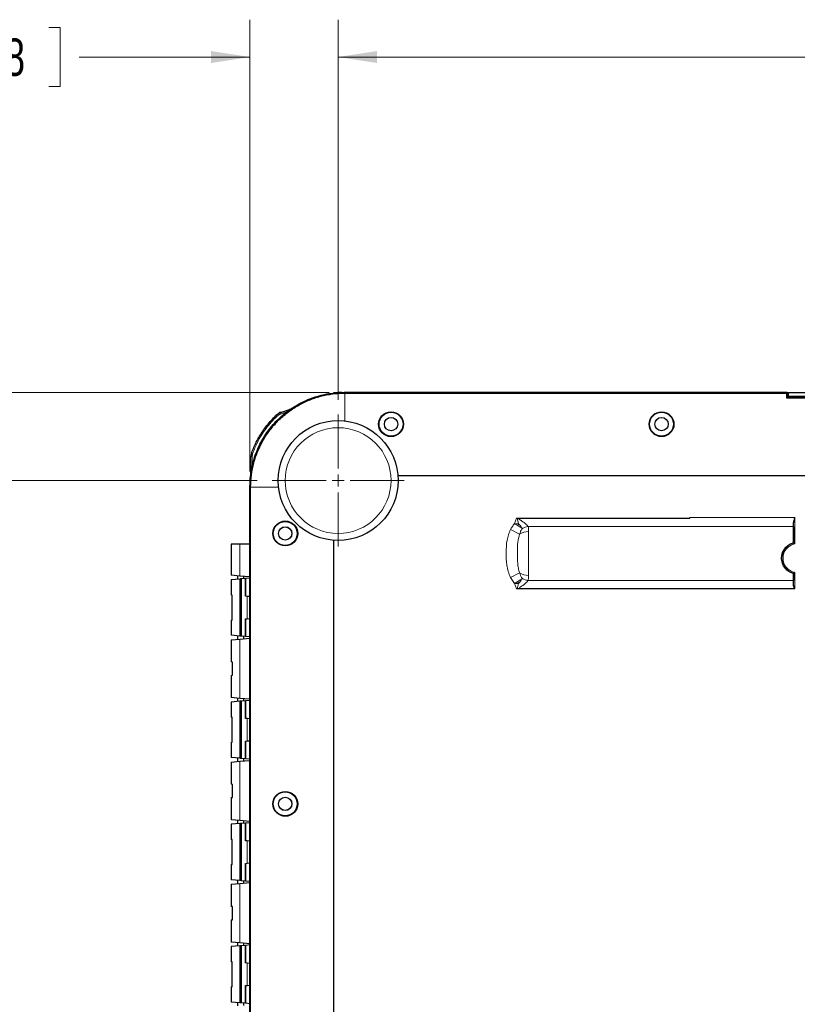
# Model space of a CAD drawing. Header units: millimetres. Extents: x 0 to 1118, y 0 to 864.
# Tile 4 of 117: x 150 to 216, y 272 to 355. Entities that reach past the tile are written whole.
import ezdxf

# ---------------------------------------------------------------- set-up
doc = ezdxf.new("R2010")
doc.units = ezdxf.units.MM
doc.styles.add('SLDTEXTSTYLE0', font='TXT', dxfattribs={"width": 0.75})
doc.dimstyles.new('SLDDIMSTYLE0', dxfattribs={"dimtxt": 3.175, "dimasz": 3.302, "dimexe": 0, "dimexo": 0.0625, "dimgap": 0.79375, "dimtad": 0, "dimtih": 1, "dimtoh": 1, "dimdec": 1, "dimlfac": 5, "dimrnd": 1e-09, "dimzin": 4, "dimdsep": 46, "dimtxsty": 'SLDTEXTSTYLE0', "dimsah": 1, "dimcen": 0.09, "dimadec": 0, "dimazin": 1, "dimtfac": 1, "dimtdec": 1, "dimtofl": 0, "dimtmove": 0, "dimatfit": 3, "dimfxl": 1, "dimfrac": 2, "dimtolj": 1, "dimtzin": 12, "dimarcsym": 0})
doc.dimstyles.new('SLDDIMSTYLE6', dxfattribs={"dimtxt": 3.175, "dimasz": 3.302, "dimexe": 0, "dimexo": 0.0625, "dimgap": 0.79375, "dimtad": 0, "dimtih": 1, "dimtoh": 1, "dimdec": 1, "dimlfac": 5, "dimrnd": 1e-09, "dimzin": 12, "dimdsep": 46, "dimtxsty": 'SLDTEXTSTYLE0', "dimsah": 1, "dimcen": 0.09, "dimadec": 0, "dimazin": 3, "dimtfac": 1, "dimtdec": 1, "dimtmove": 0, "dimatfit": 0, "dimfxl": 1, "dimfrac": 2, "dimtolj": 1, "dimtzin": 12, "dimarcsym": 0})

# ---------------------------------------------------------------- blocks, each defined once
blk = doc.blocks.new('_D_16')
at = {"color": 7, "linetype": 'Continuous', "lineweight": 0}
for p, q in [((176.967, 322.987), (176.967, 355.313)), ((293.967, 322.987), (293.967, 355.313)), ((238.7, 354.658), (237.733, 354.658)), ((237.733, 354.658), (237.733, 349.618)), ((249.257, 354.658), (250.225, 354.658)), ((250.225, 354.658), (250.225, 349.618)), ((176.967, 352.138), (225.563, 352.138)), ((293.967, 352.138), (251.838, 352.138)), ((237.733, 349.618), (238.7, 349.618)), ((250.225, 349.618), (249.257, 349.618))]:
    blk.add_line(p, q, dxfattribs=at)
at = {"color": 7, "linetype": 'Continuous', "lineweight": 18}
for points in [[(176.967, 352.138), (180.269, 351.63), (180.269, 352.646)], [(293.967, 352.138), (290.665, 352.646), (290.665, 351.63)]]:
    blk.add_solid(points, dxfattribs=at)
at = {"color": 7, "linetype": 'Continuous', "lineweight": 18, "char_height": 3.175, "attachment_point": 1, "style": 'SLDTEXTSTYLE0'}
for s, insert in [('585.0', (226.209, 353.711)), ('23.03', (238.7, 353.711))]:
    blk.add_mtext(s, dxfattribs=dict(at, insert=insert))
blk = doc.blocks.new('_D_17')
at = {"color": 7, "linetype": 'Continuous', "lineweight": 0}
for p, q in [((169.471, 316.877), (169.471, 355.313)), ((176.967, 322.987), (176.967, 355.313)), ((144.147, 354.658), (143.18, 354.658)), ((143.18, 354.658), (143.18, 349.618)), ((152.358, 354.658), (153.325, 354.658)), ((153.325, 354.658), (153.325, 349.618)), ((169.471, 352.138), (154.938, 352.138)), ((176.967, 352.138), (183.317, 352.138)), ((143.18, 349.618), (144.147, 349.618)), ((153.325, 349.618), (152.358, 349.618))]:
    blk.add_line(p, q, dxfattribs=at)
at = {"color": 7, "linetype": 'Continuous', "lineweight": 18}
for points in [[(169.471, 352.138), (166.169, 352.646), (166.169, 351.63)], [(176.967, 352.138), (180.269, 351.63), (180.269, 352.646)]]:
    blk.add_solid(points, dxfattribs=at)
at = {"color": 7, "linetype": 'Continuous', "lineweight": 18, "char_height": 3.175, "attachment_point": 1, "style": 'SLDTEXTSTYLE0'}
for s, insert in [('37.5', (134.001, 353.711)), ('1.48', (144.147, 353.711))]:
    blk.add_mtext(s, dxfattribs=dict(at, insert=insert))
blk = doc.blocks.new('_D_18')
at = {"color": 7, "linetype": 'Continuous', "lineweight": 0}
for p, q in [((170.089, 316.109), (132.672, 316.109)), ((135.847, 316.109), (135.847, 259.862)), ((135.847, 259.217), (134.88, 259.217)), ((134.88, 259.217), (134.88, 254.177)), ((146.404, 259.217), (147.372, 259.217)), ((147.372, 259.217), (147.372, 254.177)), ((134.88, 254.177), (135.847, 254.177)), ((147.372, 254.177), (146.404, 254.177)), ((135.847, 198.109), (135.847, 253.532)), ((170.089, 198.109), (132.672, 198.109))]:
    blk.add_line(p, q, dxfattribs=at)
at = {"color": 7, "linetype": 'Continuous', "lineweight": 18}
for points in [[(135.847, 316.109), (135.339, 312.807), (136.355, 312.807)], [(135.847, 198.109), (136.355, 201.411), (135.339, 201.411)]]:
    blk.add_solid(points, dxfattribs=at)
at = {"color": 7, "linetype": 'Continuous', "lineweight": 18, "char_height": 3.175, "attachment_point": 1, "style": 'SLDTEXTSTYLE0'}
for s, insert in [('590.0', (123.356, 258.269)), ('23.23', (135.847, 258.269))]:
    blk.add_mtext(s, dxfattribs=dict(at, insert=insert))
blk = doc.blocks.new('_D_19')
at = {"color": 7, "linetype": 'Continuous', "lineweight": 0}
for p, q in [((118.706, 336.004), (117.739, 336.004)), ((117.739, 336.004), (117.739, 330.964)), ((126.917, 336.004), (127.884, 336.004)), ((127.884, 336.004), (127.884, 330.964)), ((129.497, 333.484), (135.847, 333.484)), ((135.847, 333.484), (135.847, 323.606)), ((117.739, 330.964), (118.706, 330.964)), ((127.884, 330.964), (126.917, 330.964)), ((176.2, 323.606), (132.672, 323.606)), ((170.089, 316.109), (132.672, 316.109)), ((135.847, 316.109), (135.847, 309.759))]:
    blk.add_line(p, q, dxfattribs=at)
at = {"color": 7, "linetype": 'Continuous', "lineweight": 18}
for points in [[(135.847, 323.606), (136.355, 326.908), (135.339, 326.908)], [(135.847, 316.109), (135.339, 312.807), (136.355, 312.807)]]:
    blk.add_solid(points, dxfattribs=at)
at = {"color": 7, "linetype": 'Continuous', "lineweight": 18, "char_height": 3.175, "attachment_point": 1, "style": 'SLDTEXTSTYLE0'}
for s, insert in [('37.5', (108.56, 335.057)), ('1.48', (118.706, 335.057))]:
    blk.add_mtext(s, dxfattribs=dict(at, insert=insert))
blk = doc.blocks.new('SW_CENTERMARKSYMBOL_2')
at = {"color": 0, "linetype": 'Continuous', "lineweight": 18}
for p, q in [((0, 1.016), (0, 5.608)), ((-1.016, 0), (-5.608, 0)), ((0, 0), (-0.508, 0)), ((0, 0), (0, 0.508)), ((0, 0), (0, -0.508)), ((0, 0), (0.508, 0)), ((1.016, 0), (5.608, 0)), ((0, -1.016), (0, -5.608))]:
    blk.add_line(p, q, dxfattribs=at)

msp = doc.modelspace()

# ---------------------------------------------------------------- linework, layer by layer
at = {"color": 7, "linetype": 'Continuous', "lineweight": 25}
for p, q in [((215.164, 323.6057), (177.4697, 323.6057)), ((177.5262, 323.5491), (215.1075, 323.5491)), ((177.5674, 323.6057), (177.5674, 323.6091)), ((177.5674, 323.6091), (215.2183, 323.6091)), ((215.1075, 323.5491), (215.1049, 323.1466)), ((215.1075, 323.5491), (215.164, 323.6057)), ((215.164, 323.2057), (215.164, 323.6057)), ((215.2117, 323.2211), (215.2183, 323.6091)), ((215.2183, 323.6091), (215.2786, 323.6091)), ((215.2731, 323.2805), (215.2786, 323.6091)), ((215.2786, 323.6091), (285.6562, 323.6091)), ((215.1049, 323.1466), (215.164, 323.2057)), ((215.1049, 323.1466), (285.83, 323.1466)), ((215.164, 323.1916), (215.164, 323.2057)), ((215.164, 323.1916), (285.7692, 323.1916)), ((215.228, 323.2369), (215.2117, 323.2211)), ((216.6223, 323.2211), (215.2117, 323.2211)), ((215.228, 323.2369), (215.2731, 323.2805)), ((215.2731, 323.2805), (285.6618, 323.2805)), ((172.028, 321.8595), (172.5701, 322.0568)), ((172.1945, 321.9201), (172.0641, 321.9108)), ((172.5701, 322.0568), (172.6473, 322.0849)), ((172.7211, 322.0506), (172.7213, 322.0507)), ((172.8349, 322.1532), (172.8376, 322.1542)), ((172.8691, 322.157), (172.8718, 322.1599)), ((169.557, 317.342), (169.557, 318.1437)), ((169.4802, 315.7831), (169.4674, 315.6103)), ((218.2674, 316.5044), (182.0521, 316.5044)), ((169.4674, 311.1091), (169.4674, 315.6103)), ((169.4709, 198.6113), (169.4709, 315.6069)), ((169.5274, 198.6679), (169.5274, 315.5503)), ((192.1433, 312.9044), (206.8674, 312.9044)), ((206.8674, 312.9044), (206.8674, 312.9726)), ((215.6941, 310.803), (215.6941, 312.5385)), ((169.4709, 311.1091), (169.4674, 311.1091)), ((169.4674, 216.3091), (169.4674, 311.1091)), ((176.5722, 311.0244), (176.5722, 203.1938)), ((215.6941, 310.803), (215.6837, 310.8217)), ((215.6941, 310.803), (215.6941, 310.803)), ((167.8674, 310.7091), (167.8674, 308.0491)), ((168.5977, 310.7091), (167.8674, 310.7091)), ((169.4674, 310.7091), (168.5977, 310.7091)), ((215.6941, 308.2152), (215.6871, 308.2026)), ((215.6941, 307.2702), (215.6941, 308.2152)), ((215.6941, 308.2152), (215.6941, 308.2152)), ((168.5977, 307.9852), (167.8674, 308.0491)), ((168.5977, 307.733), (167.8674, 307.6691)), ((167.8674, 307.6691), (167.8674, 306.3791)), ((168.3974, 308.0027), (168.3974, 307.7155)), ((169.4674, 307.9091), (168.5977, 307.9852)), ((168.6674, 307.7391), (168.5977, 307.733)), ((168.7372, 307.7452), (168.6674, 307.7391)), ((168.6674, 302.8791), (168.6674, 307.7391)), ((169.0772, 307.775), (168.7372, 307.7452)), ((168.9374, 307.7627), (168.9374, 307.9555)), ((169.0772, 307.775), (169.0788, 307.7751)), ((169.0772, 306.2732), (169.0772, 307.775)), ((169.4674, 307.8091), (169.0788, 307.7751)), ((169.0788, 307.7751), (169.0789, 306.2731)), ((215.7941, 306.9044), (192.1433, 306.9044)), ((167.9643, 306.3706), (167.8674, 306.3791)), ((167.9643, 304.2476), (167.9643, 306.3706)), ((169.2331, 306.2596), (169.0772, 306.2732)), ((169.4674, 306.2391), (169.2331, 306.2596)), ((167.8674, 304.2391), (167.9643, 304.2476)), ((167.8674, 304.2391), (167.8674, 302.9491)), ((169.0772, 304.3449), (169.2331, 304.3586)), ((169.0772, 302.8432), (169.0772, 304.3449)), ((169.0844, 304.3456), (169.0844, 302.8426)), ((169.2331, 304.3586), (169.4674, 304.3791)), ((168.5977, 302.8852), (167.8674, 302.9491)), ((167.8674, 302.5691), (168.5977, 302.633)), ((167.8674, 302.5691), (167.8674, 300.6791)), ((168.3974, 302.9027), (168.3974, 302.6155)), ((168.6674, 302.8791), (168.5977, 302.8852)), ((168.5977, 302.633), (169.4674, 302.7091)), ((168.7372, 302.873), (168.6674, 302.8791)), ((169.0772, 302.8432), (168.7372, 302.873)), ((168.9374, 302.6627), (168.9374, 302.8555)), ((169.0844, 302.8426), (169.0772, 302.8432)), ((169.4674, 302.8091), (169.0844, 302.8426)), ((167.975, 300.6697), (167.8674, 300.6791)), ((167.975, 299.5485), (167.975, 300.6697)), ((167.8674, 299.5391), (167.975, 299.5485)), ((167.8674, 299.5391), (167.8674, 297.6491)), ((168.5977, 297.5852), (167.8674, 297.6491)), ((168.5977, 297.333), (167.8674, 297.2691)), ((168.3974, 297.6027), (168.3974, 297.3155)), ((169.4674, 297.5091), (168.5977, 297.5852)), ((168.6674, 297.3391), (168.5977, 297.333)), ((168.7372, 297.3452), (168.6674, 297.3391)), ((168.6674, 292.4791), (168.6674, 297.3391)), ((169.0772, 297.375), (168.7372, 297.3452)), ((168.9374, 297.3627), (168.9374, 297.5555)), ((169.0772, 297.375), (169.0844, 297.3756)), ((169.0772, 295.8732), (169.0772, 297.375)), ((169.4674, 297.4091), (169.0844, 297.3756)), ((169.0844, 297.3756), (169.0844, 295.8726)), ((167.8674, 297.2691), (167.8674, 295.9791)), ((167.9643, 295.9706), (167.8674, 295.9791)), ((167.9643, 293.8476), (167.9643, 295.9706)), ((169.2331, 295.8596), (169.0772, 295.8732)), ((169.4674, 295.8391), (169.2331, 295.8596)), ((169.2331, 293.9586), (169.4674, 293.9791)), ((167.8674, 293.8391), (167.9643, 293.8476)), ((167.8674, 293.8391), (167.8674, 292.5491)), ((169.0772, 293.9449), (169.2331, 293.9586)), ((169.0772, 292.4432), (169.0772, 293.9449)), ((169.0844, 293.9456), (169.0844, 292.4426)), ((168.5977, 292.4852), (167.8674, 292.5491)), ((168.3974, 292.5027), (168.3974, 292.2155)), ((168.6674, 292.4791), (168.5977, 292.4852)), ((168.5977, 292.233), (169.4674, 292.3091)), ((168.7372, 292.473), (168.6674, 292.4791)), ((169.0772, 292.4432), (168.7372, 292.473)), ((168.9374, 292.2627), (168.9374, 292.4555)), ((169.0844, 292.4426), (169.0772, 292.4432)), ((169.4674, 292.4091), (169.0844, 292.4426)), ((167.8674, 292.1691), (168.5977, 292.233)), ((167.8674, 292.1691), (167.8674, 290.2791)), ((167.975, 290.2697), (167.8674, 290.2791)), ((167.975, 289.1485), (167.975, 290.2697)), ((167.8674, 289.1391), (167.975, 289.1485)), ((167.8674, 289.1391), (167.8674, 287.2491)), ((168.5977, 287.1852), (167.8674, 287.2491)), ((168.5977, 286.933), (167.8674, 286.8691)), ((167.8674, 286.8691), (167.8674, 285.5791)), ((168.3974, 287.2027), (168.3974, 286.9155)), ((169.4674, 287.1091), (168.5977, 287.1852)), ((168.6674, 286.9391), (168.5977, 286.933)), ((168.7372, 286.9452), (168.6674, 286.9391)), ((168.6674, 282.0791), (168.6674, 286.9391)), ((169.0772, 286.975), (168.7372, 286.9452)), ((168.9374, 286.9627), (168.9374, 287.1555)), ((169.0772, 286.975), (169.0844, 286.9756)), ((169.0772, 285.4732), (169.0772, 286.975)), ((169.4674, 287.0091), (169.0844, 286.9756)), ((169.0844, 286.9756), (169.0844, 285.4726)), ((167.9643, 285.5706), (167.8674, 285.5791)), ((167.9643, 283.4476), (167.9643, 285.5706)), ((169.2331, 285.4596), (169.0772, 285.4732)), ((169.4674, 285.4391), (169.2331, 285.4596)), ((167.8674, 283.4391), (167.9643, 283.4476)), ((167.8674, 283.4391), (167.8674, 282.1491)), ((169.0772, 283.5449), (169.2331, 283.5586)), ((169.0772, 282.0432), (169.0772, 283.5449)), ((169.0844, 283.5456), (169.0844, 282.0426)), ((169.2331, 283.5586), (169.4674, 283.5791)), ((168.5977, 282.0852), (167.8674, 282.1491)), ((167.8674, 281.7691), (168.5977, 281.833)), ((167.8674, 281.7691), (167.8674, 279.8791)), ((168.3974, 282.1027), (168.3974, 281.8155)), ((168.6674, 282.0791), (168.5977, 282.0852)), ((168.5977, 281.833), (169.4674, 281.9091)), ((168.7372, 282.073), (168.6674, 282.0791)), ((169.0772, 282.0432), (168.7372, 282.073)), ((168.9374, 281.8627), (168.9374, 282.0555)), ((169.0844, 282.0426), (169.0772, 282.0432)), ((169.4674, 282.0091), (169.0844, 282.0426)), ((167.975, 279.8697), (167.8674, 279.8791)), ((167.975, 278.7485), (167.975, 279.8697)), ((167.8674, 278.7391), (167.975, 278.7485)), ((167.8674, 278.7391), (167.8674, 276.8491)), ((168.5977, 276.7852), (167.8674, 276.8491)), ((168.5977, 276.533), (167.8674, 276.4691)), ((167.8674, 276.4691), (167.8674, 275.1791)), ((168.3974, 276.8027), (168.3974, 276.5155)), ((169.4674, 276.7091), (168.5977, 276.7852)), ((168.6674, 276.5391), (168.5977, 276.533)), ((168.7372, 276.5452), (168.6674, 276.5391)), ((168.6674, 271.6791), (168.6674, 276.5391)), ((169.0772, 276.575), (168.7372, 276.5452)), ((168.9374, 276.5627), (168.9374, 276.7555)), ((169.0772, 276.575), (169.0844, 276.5756)), ((169.0772, 275.0732), (169.0772, 276.575)), ((169.4674, 276.6091), (169.0844, 276.5756)), ((169.0844, 276.5756), (169.0844, 275.0726)), ((167.9643, 275.1706), (167.8674, 275.1791)), ((167.9643, 273.0476), (167.9643, 275.1706)), ((169.2331, 275.0596), (169.0772, 275.0732)), ((169.4674, 275.0391), (169.2331, 275.0596)), ((167.8674, 273.0391), (167.9643, 273.0476)), ((167.8674, 273.0391), (167.8674, 271.7491)), ((169.0772, 273.1449), (169.2331, 273.1586)), ((169.0772, 271.6432), (169.0772, 273.1449)), ((169.0844, 273.1456), (169.0844, 271.6426)), ((169.2331, 273.1586), (169.4674, 273.1791)), ((168.5977, 271.6852), (167.8674, 271.7491)), ((168.3974, 271.7027), (168.3974, 271.4155)), ((168.6674, 271.6791), (168.5977, 271.6852)), ((168.7372, 271.673), (168.6674, 271.6791)), ((169.0772, 271.6432), (168.7372, 271.673)), ((168.9374, 271.4627), (168.9374, 271.6555)), ((169.0844, 271.6426), (169.0772, 271.6432)), ((169.4674, 271.6091), (169.0844, 271.6426))]:
    msp.add_line(p, q, dxfattribs=at)
at = {"color": 7, "linetype": 'Continuous', "lineweight": 18}
for p, q in [((177.4697, 323.6057), (177.5262, 323.5491)), ((177.5262, 323.5491), (177.5262, 321.1439)), ((217.0312, 323.2369), (215.228, 323.2369)), ((171.6776, 321.6413), (171.7468, 321.5691)), ((172.028, 321.8595), (172.0622, 321.7655)), ((172.6043, 321.9628), (172.0622, 321.7655)), ((172.5701, 322.0568), (172.6043, 321.9628)), ((169.712, 318.4535), (169.6181, 318.4879)), ((169.657, 318.1437), (169.557, 318.1437)), ((169.657, 318.1437), (169.657, 317.342)), ((169.657, 317.342), (169.557, 317.342)), ((169.4709, 315.6103), (169.4674, 315.6103)), ((169.5274, 315.5503), (169.4709, 315.6069)), ((169.5274, 315.5503), (171.9072, 315.5503)), ((191.966, 312.4445), (192.1433, 312.9044)), ((191.966, 312.4445), (192.2406, 312.2784)), ((191.966, 312.4445), (192.3192, 312.4432)), ((192.1867, 312.9044), (192.3192, 312.4432)), ((192.2406, 312.2784), (192.3192, 312.4432)), ((206.8674, 312.9726), (215.7941, 312.9726)), ((215.7941, 312.9726), (215.7941, 310.7241)), ((191.6258, 311.9359), (192.3966, 311.5412)), ((193.1259, 312.2064), (215.6918, 312.2064)), ((193.1674, 311.7661), (193.1674, 308.0427)), ((168.5977, 307.9852), (168.5977, 310.7091)), ((191.6258, 307.8728), (192.3966, 308.2676)), ((215.7941, 308.2941), (215.7941, 306.9044)), ((168.5977, 302.8852), (168.5977, 307.733)), ((168.7372, 302.873), (168.7372, 307.7452)), ((191.966, 307.3643), (191.6258, 307.8728)), ((191.966, 307.3643), (192.2406, 307.5303)), ((192.3192, 307.3656), (192.2406, 307.5303)), ((193.1259, 307.6023), (215.6918, 307.6023)), ((191.966, 307.3643), (192.3192, 307.3656)), ((192.1433, 306.9044), (191.966, 307.3643)), ((192.3192, 307.3656), (192.1867, 306.9044)), ((169.2331, 304.3586), (169.2331, 306.2596)), ((168.5977, 297.5852), (168.5977, 302.633)), ((168.5977, 292.4852), (168.5977, 297.333)), ((168.7372, 292.473), (168.7372, 297.3452)), ((169.2331, 293.9586), (169.2331, 295.8596)), ((168.5977, 287.1852), (168.5977, 292.233)), ((168.5977, 282.0852), (168.5977, 286.933)), ((168.7372, 282.073), (168.7372, 286.9452)), ((169.2331, 283.5586), (169.2331, 285.4596)), ((168.5977, 276.7852), (168.5977, 281.833)), ((168.5977, 271.6852), (168.5977, 276.533)), ((168.7372, 271.673), (168.7372, 276.5452)), ((169.2331, 273.1586), (169.2331, 275.0596))]:
    msp.add_line(p, q, dxfattribs=at)
at = {"color": 7, "linetype": 'Continuous', "lineweight": 25}
for centre, radius in [((181.4674, 320.9091), 1.02), ((204.4674, 320.9091), 1.02), ((176.9674, 316.1091), 5.1), ((181.4674, 320.9091), 0.57), ((204.4674, 320.9091), 0.57), ((172.4674, 311.6091), 1.02), ((172.4674, 311.6091), 0.5705), ((172.4674, 311.6091), 0.56), ((172.4674, 288.6091), 1.02), ((172.4674, 288.6091), 0.5705), ((172.4674, 288.6091), 0.56)]:
    msp.add_circle(centre, radius, dxfattribs=at)
at = {"color": 7, "linetype": 'Continuous', "lineweight": 18}
msp.add_circle((176.9674, 316.1091), 4.5, dxfattribs=at)
at = {"color": 7, "linetype": 'Continuous', "lineweight": 25}
for centre, radius, start, end in [((172.37, 320.9198), 1, 110, 133.824897), ((172.86, 322.0835), 0.074, 82.954645, 109.836678), ((170.557, 318.1437), 1, 159.866329, 180), ((169.657, 316.9009), 0.1, 179.99596, 203.048402)]:
    msp.add_arc(centre, radius, start, end, dxfattribs=at)
at = {"color": 7, "linetype": 'Continuous', "lineweight": 18}
for centre, radius, start, end in [((172.37, 320.9198), 0.9, 110, 133.824897), ((172.8932, 322.1099), 0.2472, 185.794826, 203.750924), ((170.557, 318.1437), 0.9, 159.866329, 180), ((169.5875, 316.9654), 0.045, 85.773179, 132.599007), ((193.131, 310.4577), 1.3089, 88.403468, 124.128136), ((193.3199, 310.8935), 1.3271, 98.403742, 120.66467), ((216.045, 309.5091), 1.3406, 105.171524, 254.828476), ((216.045, 309.5091), 1.2406, 101.666203, 258.333797), ((193.131, 309.3511), 1.3089, 235.871864, 271.596532), ((193.3199, 308.9152), 1.3271, 239.33533, 261.596258)]:
    msp.add_arc(centre, radius, start, end, dxfattribs=at)
at = {"color": 7, "linetype": 'Continuous', "lineweight": 25}
for centre, major_axis, ratio, start_param, end_param in [((177.3348, 315.7417), (7.4444, 3.0077), 0.9760362, 1.1783257, 1.1787545), ((177.3348, 315.7417), (3.0077, 7.4444), 0.9760362, 1.9628381, 1.963267), ((215.6862, 312.9726), (0, 1), 0.0087269, 3.8394781, 4.2633683), ((215.7087, 309.9044), (0, 3.0045), 0.0087269, 0.6978855, 1.2605255), ((215.7087, 309.9044), (0, 3.0045), 0.0087269, 2.1729579, 2.4437072), ((215.6862, 306.8361), (0, 1), 0.0087269, 5.1614096, 5.5852999)]:
    msp.add_ellipse(centre, major_axis=major_axis, ratio=ratio, start_param=start_param, end_param=end_param, dxfattribs=at)
for centre, major_axis in [((181.4674, 320.9024), (0, 1.0549)), ((204.4674, 320.9024), (0, 1.0549)), ((172.4742, 311.6091), (1.0568, 0)), ((172.4742, 288.6091), (1.0568, 0))]:
    msp.add_ellipse(centre, major_axis=major_axis, ratio=0.9999798, dxfattribs=at)
for points, knots in [([(169.4709, 315.6103), (169.48, 315.8947), (169.5035, 316.6222), (169.7369, 317.7895), (170.2078, 319.0517), (170.8937, 320.2272), (171.7582, 321.2615), (172.784, 322.1351), (173.9288, 322.8212), (175.183, 323.3093), (176.378, 323.567), (177.1499, 323.5944), (177.4662, 323.6057)], [0, 0, 0, 0, 0.0679943, 0.1739185, 0.2829152, 0.3888397, 0.497837, 0.603732, 0.7096265, 0.8154745, 0.9243896, 1, 1, 1, 1]), ([(169.5274, 315.5503), (169.5407, 315.8993), (169.5673, 316.5972), (169.78, 317.6262), (170.1153, 318.6196), (170.5801, 319.5606), (171.1629, 320.4329), (171.8548, 321.2217), (172.6436, 321.9136), (173.516, 322.4965), (174.4569, 322.9612), (175.4504, 323.2966), (176.4793, 323.5092), (177.1772, 323.5358), (177.5262, 323.5491)], [0, 0, 0, 0, 0.0833334, 0.1666668, 0.2500001, 0.3333334, 0.4166667, 0.5, 0.5833333, 0.6666666, 0.7499999, 0.8333332, 0.9166666, 1, 1, 1, 1]), ([(177.268, 323.6067), (177.0486, 323.6045), (176.8056, 323.6022), (176.5683, 323.5552), (176.5452, 323.5506)], [0, 0, 0, 0, 0.902753, 1, 1, 1, 1]), ([(169.6181, 318.4879), (169.7404, 318.7908), (169.9337, 319.2694), (170.3654, 320.0452), (170.8931, 320.8274), (171.4145, 321.3683), (171.6776, 321.6413)], [0, 0, 0, 0, 0.2577389, 0.4072769, 0.700942, 1, 1, 1, 1]), ([(171.8169, 321.7295), (171.8379, 321.751), (171.8819, 321.7957), (171.9234, 321.8367), (171.9445, 321.8575), (171.9379, 321.851), (171.935, 321.8481)], [0, 0, 0, 0, 0.2790173, 0.5828829, 0.8156186, 1, 1, 1, 1]), ([(172.0642, 321.9095), (172.0556, 321.9089), (172.0343, 321.9075), (172.0043, 321.8969), (171.9775, 321.8832), (171.9593, 321.8703), (171.9488, 321.8614), (171.9436, 321.8566), (171.942, 321.855), (171.9417, 321.8547), (171.9414, 321.8545), (171.9412, 321.8543), (171.941, 321.854), (171.9408, 321.8538), (171.9375, 321.8506), (171.935, 321.8481)], [0, 0, 0, 0, 0.1415774, 0.3502454, 0.5169345, 0.6386781, 0.7139293, 0.7465823, 0.7516038, 0.7548434, 0.7584453, 0.7644382, 0.7784674, 0.8348362, 1, 1, 1, 1]), ([(172.6338, 321.9853), (172.6483, 321.9963), (172.6775, 322.0183), (172.7065, 322.0398), (172.7211, 322.0506)], [0, 0, 0, 0, 0.4979729, 1, 1, 1, 1]), ([(172.6473, 322.0849), (172.6886, 322.1), (172.7411, 322.1191), (172.8012, 322.1409), (172.8248, 322.1495), (172.8333, 322.1526), (172.8349, 322.1532)], [0, 0, 0, 0, 0.6219114, 0.7900296, 0.9598246, 1, 1, 1, 1]), ([(172.6872, 322.0045), (172.6874, 322.0056), (172.6901, 322.0188), (172.703, 322.0351), (172.7166, 322.0468), (172.7211, 322.0506)], [0, 0, 0, 0, 0.0619273, 0.690326, 1, 1, 1, 1]), ([(169.557, 316.9986), (169.557, 317.0139), (169.557, 317.0675), (169.557, 317.1602), (169.557, 317.2595), (169.557, 317.3202), (169.557, 317.342)], [0, 0, 0, 0, 0.1348955, 0.4718509, 0.8096927, 1, 1, 1, 1]), ([(169.557, 316.9018), (169.557, 316.9018), (169.557, 316.9019), (169.557, 316.9114), (169.557, 316.9279), (169.557, 316.9511), (169.557, 316.976), (169.557, 316.992), (169.557, 316.9986)], [0, 0, 0, 0, 0.1208445, 0.2894209, 0.465508, 0.655674, 0.8596474, 1, 1, 1, 1]), ([(215.7941, 312.9726), (215.7938, 312.9717), (215.7669, 312.8867), (215.716, 312.7389), (215.7006, 312.598), (215.6941, 312.5385)], [0, 0, 0, 0, 0.006145, 0.5808315, 1, 1, 1, 1]), ([(215.6871, 308.2026), (215.5837, 308.2387), (215.3471, 308.3213), (215.0297, 308.5733), (214.7716, 308.951), (214.6567, 309.4189), (214.7081, 309.8808), (214.893, 310.2794), (215.1908, 310.6008), (215.4802, 310.7614), (215.655, 310.8132), (215.6837, 310.8217)], [0, 0, 0, 0, 0.0926521, 0.2121321, 0.3501467, 0.4891581, 0.6131448, 0.7287153, 0.8479762, 0.9750719, 1, 1, 1, 1]), ([(215.7941, 310.7241), (215.7939, 310.7243), (215.7826, 310.7335), (215.7595, 310.7521), (215.7305, 310.7749), (215.7098, 310.7909), (215.6971, 310.8007), (215.6951, 310.8022), (215.6941, 310.803)], [0, 0, 0, 0, 0.005108, 0.2464502, 0.5015604, 0.6757867, 0.8376277, 1, 1, 1, 1]), ([(215.7941, 308.2941), (215.7939, 308.2939), (215.7826, 308.2847), (215.7595, 308.2661), (215.7305, 308.2433), (215.7098, 308.2273), (215.6971, 308.2175), (215.6951, 308.216), (215.6941, 308.2152)], [0, 0, 0, 0, 0.005108, 0.2464502, 0.5015604, 0.6757867, 0.8376277, 1, 1, 1, 1]), ([(215.7726, 306.9044), (215.7523, 306.9684), (215.713, 307.0924), (215.7003, 307.2122), (215.6941, 307.2702)], [0, 0, 0, 0, 0.51643296, 1, 1, 1, 1])]:
    msp.add_open_spline(points, degree=3, knots=knots, dxfattribs=at)
at = {"color": 7, "linetype": 'Continuous', "lineweight": 18}
for points, knots in [([(172.0644, 321.9071), (172.0652, 321.9083), (172.0686, 321.9134), (172.0579, 321.8976), (172.0398, 321.8703), (172.0341, 321.8617)], [0, 0, 0, 0, 0.1657931, 0.7388758, 1, 1, 1, 1]), ([(171.7468, 321.5691), (171.4326, 321.236), (170.795, 320.5602), (170.1335, 319.4862), (169.8339, 318.752), (169.712, 318.4535)], [0, 0, 0, 0, 0.3657689, 0.7421515, 1, 1, 1, 1]), ([(191.6258, 311.9359), (191.669, 312.0167), (191.7656, 312.1973), (191.8946, 312.3565), (191.966, 312.4445)], [0, 0, 0, 0, 0.4471055, 1, 1, 1, 1]), ([(192.2639, 312.9044), (192.3254, 312.8607), (192.5381, 312.7097), (192.8366, 312.49), (193.0582, 312.2962), (193.1178, 312.2171), (193.1259, 312.2064)], [0, 0, 0, 0, 0.190985, 0.6601925, 0.9538747, 1, 1, 1, 1]), ([(192.3192, 312.4432), (192.3798, 312.3671), (192.5009, 312.215), (192.5957, 312.095), (192.643, 312.0351)], [0, 0, 0, 0, 0.5008936, 1, 1, 1, 1]), ([(191.6258, 307.8728), (191.5536, 308.039), (191.4071, 308.3766), (191.2736, 309.0855), (191.2301, 309.9804), (191.287, 310.8451), (191.434, 311.5036), (191.5614, 311.7909), (191.6258, 311.9359)], [0, 0, 0, 0, 0.1301015, 0.2642464, 0.5164062, 0.7742005, 0.8859807, 1, 1, 1, 1]), ([(192.643, 312.0351), (192.5845, 312.0704), (192.4678, 312.141), (192.3162, 312.2327), (192.2406, 312.2784)], [0, 0, 0, 0, 0.5014149, 1, 1, 1, 1]), ([(192.643, 312.0351), (192.5871, 311.9564), (192.4779, 311.8028), (192.4232, 311.6269), (192.3966, 311.5412)], [0, 0, 0, 0, 0.5126563, 1, 1, 1, 1]), ([(193.1259, 312.2064), (193.1378, 312.1443), (193.1636, 312.0094), (193.1661, 311.8514), (193.1674, 311.7661)], [0, 0, 0, 0, 0.4601541, 1, 1, 1, 1]), ([(192.3966, 311.5412), (192.341, 311.3223), (192.2129, 310.818), (192.205, 309.974), (192.2176, 309.228), (192.2808, 308.6546), (192.3578, 308.3972), (192.3966, 308.2676)], [0, 0, 0, 0, 0.2064873, 0.4757232, 0.7542187, 0.8762059, 1, 1, 1, 1]), ([(192.3966, 308.2676), (192.4221, 308.1919), (192.4736, 308.0391), (192.5562, 307.8703), (192.6277, 307.7907), (192.643, 307.7737)], [0, 0, 0, 0, 0.4355756, 0.8788831, 1, 1, 1, 1]), ([(192.2406, 307.5303), (192.3162, 307.576), (192.4679, 307.6677), (192.5845, 307.7383), (192.643, 307.7737)], [0, 0, 0, 0, 0.4985865, 1, 1, 1, 1]), ([(193.1259, 307.6023), (193.1178, 307.5916), (193.0582, 307.5126), (192.8366, 307.3188), (192.5381, 307.099), (192.3254, 306.948), (192.2639, 306.9044)], [0, 0, 0, 0, 0.0461252, 0.3398074, 0.8090148, 1, 1, 1, 1]), ([(192.643, 307.7737), (192.5957, 307.7138), (192.5009, 307.5937), (192.3798, 307.4417), (192.3192, 307.3656)], [0, 0, 0, 0, 0.4991067, 1, 1, 1, 1]), ([(193.1674, 308.0427), (193.1673, 308.0111), (193.1665, 307.8512), (193.144, 307.7131), (193.1259, 307.6023)], [0, 0, 0, 0, 0.1971572, 1, 1, 1, 1])]:
    msp.add_open_spline(points, degree=3, knots=knots, dxfattribs=at)

# ---------------------------------------------------------------- block references
at = {"color": 7, "linetype": 'Continuous', "lineweight": 0}
msp.add_blockref('SW_CENTERMARKSYMBOL_2', (176.9674, 316.1091), dxfattribs=at)

# ---------------------------------------------------------------- dimensions: what is measured, and where the dimension line sits
at = {"color": 7, "linetype": 'Continuous', "lineweight": 18}
for base, p1, p2, dimstyle, picture, middle in [((176.9674, 352.138), (169.4709, 315.6069), (176.9674, 321.7171), 'SLDDIMSTYLE6', '_D_17', (144.1472, 352.138)), ((293.9674, 352.138), (176.9674, 321.7171), (293.9674, 321.7171), 'SLDDIMSTYLE0', '_D_16', (238.7005, 352.138))]:
    dim = msp.add_linear_dim(base=base, p1=p1, p2=p2, dimstyle=dimstyle, dxfattribs=at)
    dim.commit()
    dim.dimension.update_dxf_attribs({"geometry": picture, "text_midpoint": middle, "dimtype": 160})
for base, p1, p2, dimstyle, picture, middle in [((135.8474, 316.1091), (177.4697, 323.6057), (171.3594, 316.1091), 'SLDDIMSTYLE6', '_D_19', (135.8474, 333.4839)), ((135.8474, 198.1091), (171.3594, 316.1091), (171.3594, 198.1091), 'SLDDIMSTYLE0', '_D_18', (135.8474, 256.6967))]:
    dim = msp.add_linear_dim(base=base, p1=p1, p2=p2, angle=90, dimstyle=dimstyle, dxfattribs=at)
    dim.commit()
    dim.dimension.update_dxf_attribs({"geometry": picture, "text_midpoint": middle, "dimtype": 160})

doc.saveas('drawing.dxf')
